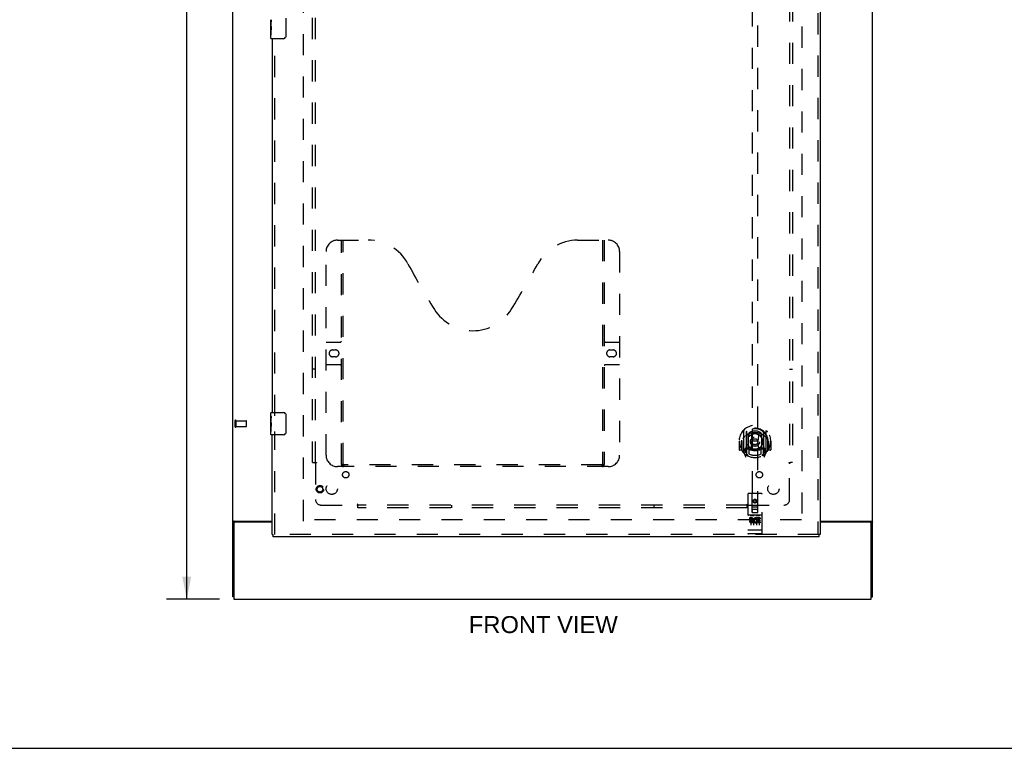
# Model space of a CAD drawing. Header units: inches. Extents: x 0 to 170, y 0 to 110.
# Tile 2 of 15: x 43 to 87, y 0 to 32. Entities that reach past the tile are written whole.
import ezdxf

# ---------------------------------------------------------------- set-up
doc = ezdxf.new("R2010")
doc.units = ezdxf.units.IN
doc.header["$LTSCALE"] = 9.35
doc.header["$MEASUREMENT"] = 0
doc.linetypes.add('HIDDEN', pattern=[0.2, 0.1, -0.1])
doc.layers.get('0').update_dxf_attribs({"linetype": 'CONTINUOUS'})
for name, color, linetype in [('DEFAULT_2', 8, 'HIDDEN'), ('DIMENSIONS', 7, 'CONTINUOUS'), ('DOOR_ASSEMBLY', 7, 'CONTINUOUS'), ('SUBPANEL', 7, 'CONTINUOUS')]:
    doc.layers.add(name, color=color, linetype=linetype)
doc.styles.get("Standard").update_dxf_attribs({"font": 'arial.ttf'})
doc.dimstyles.new('DIMSTYLE_1', dxfattribs={"dimtxt": 0.75, "dimasz": 1, "dimexe": 0.09, "dimexo": 0.07, "dimgap": 0.0375, "dimtad": 0, "dimtih": 1, "dimtoh": 1, "dimzin": 4, "dimdsep": 46, "dimtxsty": 'Standard', "dimblk": '_FILLED', "dimblk1": '_FILLED', "dimblk2": '_FILLED', "dimcen": 0.09, "dimadec": 3, "dimazin": 1, "dimtfac": 1, "dimtdec": 3, "dimtofl": 0, "dimtmove": 0, "dimatfit": 3, "dimldrblk": '_FILLED', "dimfxl": 0, "dimtolj": 1, "dimtzin": 4, "dimarcsym": 0})

# ---------------------------------------------------------------- blocks, each defined once
blk = doc.blocks.new('_FILLED')
at = {"color": 0, "linetype": 'ByBlock'}
blk.add_solid([(0, 0), (-1, 0.2), (-1, -0.2)], dxfattribs=at)
blk = doc.blocks.new('*D11')
at = {"layer": 'DIMENSIONS', "color": 2, "linetype": 'Continuous'}
for p, q in [((52.293, 74.586), (49.953, 74.586)), ((50.853, 74.586), (50.853, 41.336)), ((50.853, 6.586), (50.853, 39.836)), ((52.293, 6.586), (49.953, 6.586))]:
    blk.add_line(p, q, dxfattribs=at)
for p, rotation in [((50.853, 74.586), 90), ((50.853, 6.586), 270)]:
    blk.add_blockref('_FILLED', p, dxfattribs=dict(at, rotation=rotation))
at = {"layer": 'DIMENSIONS', "color": 2, "linetype": 'Continuous', "insert": (50.853, 40.961), "char_height": 0.75, "width": 2.62082, "attachment_point": 2, "line_spacing_factor": 0.9}
blk.add_mtext('68.00', dxfattribs=at)

msp = doc.modelspace()

# ---------------------------------------------------------------- linework, layer by layer
at = {"color": 3, "linetype": 'Continuous'}
for p, q in [((52.881, 6.69), (52.881, 74.482)), ((81.131, 6.69), (81.131, 74.482)), ((52.927, 10.023), (52.915, 10.019)), ((52.951, 10.034), (54.631, 10.034)), ((78.818, 10.034), (81.061, 10.034)), ((52.933, 9.922), (52.933, 6.586)), ((54.631, 9.982), (52.993, 9.982)), ((81.019, 9.982), (78.818, 9.982)), ((81.079, 6.586), (81.079, 9.922)), ((52.933, 6.586), (81.079, 6.586))]:
    msp.add_line(p, q, dxfattribs=at)
at = {"color": 7, "linetype": 'Continuous'}
for p, q in [((52.933, 6.69), (52.881, 6.69)), ((81.079, 6.69), (81.131, 6.69)), ((0, 0), (170, 0))]:
    msp.add_line(p, q, dxfattribs=at)
at = {"color": 3, "linetype": 'Continuous'}
for points in [[(52.915, 10.019), (52.912, 10.018), (52.908, 10.017), (52.905, 10.015), (52.902, 10.014), (52.899, 10.013), (52.896, 10.011), (52.893, 10.01), (52.891, 10.009), (52.888, 10.007), (52.887, 10.005), (52.885, 10.004), (52.884, 10.002), (52.883, 10.001), (52.882, 9.999), (52.881, 9.997), (52.881, 9.995), (52.881, 9.993)], [(52.951, 10.034), (52.949, 10.033), (52.946, 10.031), (52.944, 10.03), (52.941, 10.028), (52.938, 10.027), (52.934, 10.026), (52.931, 10.024), (52.927, 10.023)], [(81.061, 10.034), (81.063, 10.033), (81.065, 10.031), (81.068, 10.03), (81.07, 10.028), (81.074, 10.027), (81.077, 10.026), (81.081, 10.024), (81.085, 10.023), (81.096, 10.019)], [(81.096, 10.019), (81.1, 10.018), (81.103, 10.017), (81.107, 10.015), (81.11, 10.014), (81.113, 10.013), (81.116, 10.011), (81.118, 10.01), (81.121, 10.009), (81.123, 10.007), (81.125, 10.005), (81.126, 10.004), (81.128, 10.002), (81.129, 10.001), (81.13, 9.999), (81.13, 9.997), (81.131, 9.995), (81.131, 9.993)]]:
    msp.add_lwpolyline(points, dxfattribs=at)
for centre, start, end in [((52.993, 9.922), 90, 180), ((81.019, 9.922), 0, 90)]:
    msp.add_arc(centre, 0.06, start, end, dxfattribs=at)
at = {"layer": 'DEFAULT_2', "color": 8, "linetype": 'HIDDEN'}
for p, q in [((56.006, 10.034), (56.006, 71.138)), ((78.006, 71.138), (78.006, 10.034)), ((52.985, 14.194), (52.985, 14.478)), ((53.028, 14.194), (53.028, 14.478)), ((53.028, 14.46), (53.475, 14.46)), ((53.485, 14.222), (53.485, 14.45)), ((53.028, 14.212), (53.475, 14.212)), ((77.992, 10.086), (56.02, 10.086))]:
    msp.add_line(p, q, dxfattribs=at)
for centre, radius, start, end in [((53.006, 14.478), 0.0215, 360, 180), ((53.475, 14.45), 0.01, 360, 90), ((53.006, 14.194), 0.0215, 180, 0), ((53.475, 14.222), 0.01, 270, 0)]:
    msp.add_arc(centre, radius, start, end, dxfattribs=at)
at = {"layer": 'DOOR_ASSEMBLY', "color": 8, "linetype": 'HIDDEN'}
for p, q in [((78.714, 71.732), (78.714, 9.44)), ((75.818, 38.415), (75.818, 10.414)), ((76.068, 10.414), (76.068, 38.415)), ((54.735, 14.681), (54.735, 31.491)), ((57.505, 22.44), (58.86, 22.44)), ((57.68, 12.53), (57.68, 22.44)), ((57.76, 12.56), (57.76, 22.44)), ((68.11, 22.44), (69.465, 22.44)), ((69.21, 22.44), (69.21, 12.56)), ((69.29, 22.44), (69.29, 12.53)), ((57.005, 12.94), (57.005, 21.94)), ((69.965, 21.94), (69.965, 12.94)), ((57.005, 17.94), (57.64, 17.94)), ((69.33, 17.94), (69.965, 17.94)), ((57.291, 17.59), (57.428, 17.59)), ((69.541, 17.59), (69.678, 17.59)), ((57.428, 17.29), (57.291, 17.29)), ((69.678, 17.29), (69.541, 17.29)), ((57.64, 16.94), (57.005, 16.94)), ((69.965, 16.94), (69.33, 16.94)), ((54.735, 9.44), (54.735, 13.991)), ((75.443, 14.041), (75.443, 13.074)), ((75.561, 13.987), (75.561, 12.971)), ((75.568, 13.963), (75.568, 12.96)), ((75.668, 13.923), (75.668, 13.82)), ((76.218, 13.82), (76.218, 13.923)), ((76.318, 13.963), (76.318, 12.96)), ((76.326, 13.987), (76.326, 12.971)), ((76.443, 13.074), (76.443, 14.041)), ((75.258, 13.558), (75.243, 13.558)), ((75.243, 13.558), (75.243, 13.184)), ((75.361, 13.558), (75.376, 13.558)), ((75.361, 13.558), (75.361, 13.169)), ((75.368, 13.604), (75.368, 13.607)), ((75.368, 13.147), (75.368, 13.604)), ((75.661, 13.239), (75.661, 13.871)), ((75.78, 13.213), (75.811, 13.558)), ((75.781, 13.897), (75.811, 13.558)), ((76.076, 13.558), (75.811, 13.558)), ((76.106, 13.897), (76.076, 13.558)), ((76.106, 13.213), (76.076, 13.558)), ((76.226, 13.871), (76.226, 13.239)), ((76.526, 13.558), (76.511, 13.558)), ((76.518, 13.604), (76.518, 13.607)), ((76.518, 13.147), (76.518, 13.604)), ((76.526, 13.558), (76.526, 13.169)), ((76.643, 13.558), (76.628, 13.558)), ((76.643, 13.558), (76.643, 13.184)), ((75.361, 13.169), (75.258, 13.169)), ((75.361, 13.169), (75.369, 13.184)), ((75.448, 13.063), (75.518, 12.888)), ((75.561, 13.228), (75.501, 13.228)), ((75.501, 13.228), (75.501, 13.078)), ((75.501, 13.078), (75.568, 13.078)), ((75.538, 13.132), (75.509, 13.086)), ((75.571, 13.192), (75.571, 12.984)), ((75.661, 13.23), (75.588, 13.23)), ((75.657, 13.212), (75.591, 13.212)), ((75.668, 13.259), (75.668, 13.006)), ((76.218, 13.006), (76.218, 13.259)), ((76.298, 13.23), (76.226, 13.23)), ((76.296, 13.212), (76.23, 13.212)), ((76.316, 12.984), (76.316, 13.192)), ((76.318, 13.078), (76.386, 13.078)), ((76.386, 13.228), (76.326, 13.228)), ((76.377, 13.086), (76.348, 13.132)), ((76.369, 12.888), (76.439, 13.063)), ((76.386, 13.078), (76.386, 13.228)), ((76.518, 13.184), (76.526, 13.169)), ((76.628, 13.169), (76.526, 13.169)), ((75.539, 12.968), (75.544, 12.965)), ((75.546, 12.891), (75.561, 12.971)), ((75.638, 12.909), (75.568, 13.018)), ((76.318, 13.018), (76.248, 12.909)), ((76.326, 12.971), (76.34, 12.891)), ((76.347, 12.967), (76.347, 12.968)), ((76.347, 12.968), (76.347, 12.968)), ((76.347, 12.968), (76.347, 12.968)), ((69.465, 12.44), (57.505, 12.44)), ((69.206, 12.52), (57.764, 12.52)), ((75.631, 11.224), (75.631, 9.499)), ((76.226, 11.254), (75.661, 11.254)), ((75.817, 10.414), (75.813, 11.224)), ((75.943, 10.986), (75.881, 10.95)), ((75.881, 10.95), (75.891, 10.944)), ((75.881, 10.95), (75.881, 10.878)), ((75.881, 10.878), (75.891, 10.884)), ((75.881, 10.878), (75.943, 10.842)), ((75.943, 10.974), (75.891, 10.944)), ((75.891, 10.944), (75.891, 10.884)), ((75.891, 10.884), (75.943, 10.853)), ((76.006, 10.95), (75.943, 10.986)), ((75.943, 10.986), (75.943, 10.974)), ((75.996, 10.944), (75.943, 10.974)), ((75.943, 10.853), (75.996, 10.884)), ((75.943, 10.842), (76.006, 10.878)), ((76.006, 10.95), (75.996, 10.944)), ((75.996, 10.884), (75.996, 10.944)), ((76.006, 10.878), (75.996, 10.884)), ((76.006, 10.878), (76.006, 10.95)), ((76.07, 10.414), (76.073, 11.224)), ((76.256, 9.499), (76.256, 11.224)), ((75.816, 10.664), (76.071, 10.664)), ((76.028, 10.539), (75.858, 10.539)), ((75.943, 10.842), (75.943, 10.853)), ((76.226, 10.297), (75.661, 10.297)), ((75.799, 10.175), (75.706, 10.175)), ((75.706, 10.175), (75.706, 10.132)), ((75.799, 10.132), (75.706, 10.132)), ((75.732, 10.281), (75.904, 10.281)), ((75.756, 10.166), (75.756, 9.86)), ((75.803, 10.089), (75.756, 10.089)), ((75.799, 10.048), (75.77, 10.048)), ((75.863, 10.004), (75.77, 10.004)), ((75.817, 10.414), (75.818, 10.414)), ((75.818, 10.414), (76.068, 10.414)), ((75.863, 10.004), (75.863, 9.961)), ((75.881, 10.166), (75.881, 9.86)), ((75.982, 10.281), (76.154, 10.281)), ((75.995, 10.009), (76.011, 9.97)), ((76.006, 10.166), (76.006, 9.86)), ((76.019, 10.139), (76.006, 10.12)), ((76.015, 10.164), (76.019, 10.162)), ((76.175, 10.175), (76.019, 10.175)), ((76.019, 10.175), (76.019, 10.162)), ((76.019, 10.139), (76.019, 9.961)), ((76.175, 10.132), (76.062, 10.132)), ((76.062, 10.132), (76.062, 10.089)), ((76.154, 10.089), (76.062, 10.089)), ((76.154, 10.046), (76.062, 10.046)), ((76.062, 10.046), (76.062, 10.004)), ((76.175, 10.004), (76.062, 10.004)), ((76.068, 10.414), (76.07, 10.414)), ((76.131, 10.166), (76.131, 9.86)), ((76.154, 10.089), (76.154, 10.046)), ((76.175, 10.175), (76.175, 10.132)), ((76.175, 10.004), (76.175, 9.961)), ((75.648, 9.627), (75.647, 9.627)), ((75.649, 9.627), (75.648, 9.627)), ((75.65, 9.627), (75.649, 9.627)), ((75.651, 9.627), (75.65, 9.627)), ((75.65, 9.627), (75.65, 9.627)), ((75.652, 9.627), (75.651, 9.627)), ((75.653, 9.627), (75.652, 9.627)), ((75.654, 9.627), (75.653, 9.627)), ((75.655, 9.627), (75.654, 9.627)), ((75.654, 9.627), (75.654, 9.627)), ((75.656, 9.627), (75.655, 9.627)), ((75.657, 9.627), (75.656, 9.627)), ((75.658, 9.627), (75.657, 9.627)), ((75.659, 9.627), (75.658, 9.627)), ((75.66, 9.627), (75.659, 9.627)), ((75.659, 9.627), (75.659, 9.627)), ((76.226, 9.627), (75.66, 9.627)), ((75.863, 9.961), (75.77, 9.961)), ((76.175, 9.961), (76.019, 9.961)), ((76.226, 9.627), (76.227, 9.627)), ((76.227, 9.627), (76.228, 9.627)), ((76.227, 9.627), (76.227, 9.627)), ((76.228, 9.627), (76.229, 9.627)), ((76.229, 9.627), (76.23, 9.627)), ((76.23, 9.627), (76.231, 9.627)), ((76.232, 9.627), (76.233, 9.627)), ((76.233, 9.627), (76.234, 9.627)), ((76.234, 9.627), (76.235, 9.627)), ((76.234, 9.627), (76.234, 9.627)), ((76.235, 9.627), (76.236, 9.627)), ((76.236, 9.627), (76.237, 9.627)), ((76.237, 9.627), (76.238, 9.627)), ((76.238, 9.627), (76.239, 9.627)), ((76.238, 9.627), (76.238, 9.627)), ((76.239, 9.627), (76.24, 9.627)), ((78.776, 9.44), (54.673, 9.44)), ((76.226, 9.469), (75.661, 9.469))]:
    msp.add_line(p, q, dxfattribs=at)
at = {"layer": 'DOOR_ASSEMBLY', "color": 3, "linetype": 'Continuous'}
for p, q in [((78.818, 71.732), (78.818, 9.44)), ((54.631, 31.336), (54.631, 14.836)), ((54.631, 9.44), (54.631, 13.836)), ((78.776, 9.336), (54.673, 9.336))]:
    msp.add_line(p, q, dxfattribs=at)
at = {"layer": 'DOOR_ASSEMBLY', "color": 7, "linetype": 'Continuous'}
for p, q in [((54.571, 31.918), (54.571, 32.175)), ((55.226, 32.236), (55.226, 31.436)), ((54.576, 32.119), (54.571, 32.119)), ((54.571, 31.951), (54.578, 31.951)), ((54.571, 31.351), (54.571, 31.915)), ((54.572, 31.888), (54.571, 31.888)), ((54.571, 31.757), (54.577, 31.757)), ((54.578, 31.951), (54.578, 32.088)), ((54.571, 31.721), (54.578, 31.721)), ((54.571, 31.658), (54.578, 31.658)), ((54.571, 31.49), (54.578, 31.49)), ((54.578, 31.49), (54.578, 31.721)), ((55.126, 31.336), (54.586, 31.336)), ((54.571, 14.675), (54.571, 14.821)), ((54.586, 14.836), (55.126, 14.836)), ((54.571, 14.418), (54.571, 14.675)), ((54.576, 14.619), (54.571, 14.619)), ((54.571, 14.451), (54.578, 14.451)), ((54.571, 13.851), (54.571, 14.415)), ((54.572, 14.388), (54.571, 14.388)), ((54.578, 14.451), (54.578, 14.588)), ((55.226, 14.736), (55.226, 13.936)), ((54.571, 14.257), (54.577, 14.257)), ((54.571, 14.221), (54.578, 14.221)), ((54.571, 14.158), (54.578, 14.158)), ((54.571, 13.99), (54.578, 13.99)), ((54.578, 13.99), (54.578, 14.221)), ((55.126, 13.836), (54.586, 13.836)), ((54.631, 9.44), (54.673, 9.44)), ((54.673, 9.336), (54.673, 9.44)), ((78.818, 9.44), (78.776, 9.44)), ((78.776, 9.336), (78.776, 9.44))]:
    msp.add_line(p, q, dxfattribs=at)
for points in [[(54.571, 32.175), (54.571, 32.172), (54.571, 32.167), (54.572, 32.162), (54.573, 32.155), (54.573, 32.148), (54.574, 32.141), (54.575, 32.133), (54.576, 32.124)], [(54.571, 31.918), (54.571, 31.909), (54.571, 31.9), (54.572, 31.89)], [(54.572, 31.89), (54.573, 31.88), (54.574, 31.868), (54.575, 31.857), (54.576, 31.845), (54.577, 31.832), (54.577, 31.82), (54.578, 31.807), (54.578, 31.794), (54.578, 31.781), (54.577, 31.768), (54.577, 31.756), (54.576, 31.744), (54.575, 31.732)], [(54.576, 32.124), (54.577, 32.115), (54.577, 32.106), (54.578, 32.097), (54.578, 32.088)], [(55.226, 31.436), (55.225, 31.43), (55.225, 31.424), (55.224, 31.417), (55.223, 31.411), (55.221, 31.406), (55.219, 31.4)], [(54.571, 14.675), (54.571, 14.672), (54.571, 14.667), (54.572, 14.662), (54.573, 14.655), (54.573, 14.648), (54.574, 14.641), (54.575, 14.633), (54.576, 14.624)], [(54.571, 14.418), (54.571, 14.409), (54.571, 14.4), (54.572, 14.39)], [(54.572, 14.39), (54.573, 14.38), (54.574, 14.368), (54.575, 14.357), (54.576, 14.345), (54.577, 14.332), (54.577, 14.32), (54.578, 14.307), (54.578, 14.294), (54.578, 14.281), (54.577, 14.268), (54.577, 14.256), (54.576, 14.244), (54.575, 14.232)], [(54.576, 14.624), (54.577, 14.615), (54.577, 14.606), (54.578, 14.597), (54.578, 14.588)], [(55.219, 14.772), (55.221, 14.767), (55.223, 14.761), (55.224, 14.755), (55.225, 14.749), (55.225, 14.742), (55.226, 14.736)], [(55.226, 13.936), (55.225, 13.93), (55.225, 13.924), (55.224, 13.917), (55.223, 13.911), (55.221, 13.906), (55.219, 13.9)]]:
    msp.add_lwpolyline(points, dxfattribs=at)
at = {"layer": 'DOOR_ASSEMBLY', "color": 8, "linetype": 'HIDDEN'}
for points in [[(75.398, 13.996), (75.398, 13.997), (75.399, 13.998), (75.4, 13.999), (75.401, 14), (75.401, 14), (75.402, 14.001), (75.403, 14.002), (75.404, 14.003), (75.404, 14.004), (75.405, 14.004), (75.406, 14.005), (75.407, 14.006), (75.407, 14.006), (75.408, 14.007), (75.409, 14.008), (75.41, 14.008), (75.411, 14.009), (75.411, 14.01), (75.412, 14.01), (75.413, 14.011), (75.414, 14.012), (75.415, 14.012), (75.416, 14.013), (75.417, 14.013), (75.417, 14.014), (75.418, 14.014), (75.419, 14.015), (75.42, 14.015), (75.421, 14.016), (75.422, 14.016), (75.423, 14.017), (75.424, 14.017), (75.425, 14.018), (75.426, 14.018)], [(75.755, 13.914), (75.761, 13.916), (75.766, 13.917), (75.771, 13.919), (75.777, 13.92), (75.782, 13.921), (75.788, 13.923), (75.793, 13.924), (75.799, 13.925), (75.804, 13.926), (75.81, 13.927), (75.815, 13.928), (75.821, 13.929), (75.826, 13.93), (75.832, 13.931), (75.837, 13.932), (75.843, 13.933), (75.848, 13.934), (75.854, 13.934), (75.859, 13.935), (75.865, 13.936), (75.871, 13.936), (75.876, 13.937), (75.882, 13.937), (75.887, 13.938), (75.893, 13.938), (75.898, 13.939), (75.904, 13.939), (75.91, 13.939), (75.915, 13.939), (75.921, 13.94), (75.926, 13.94), (75.932, 13.94), (75.938, 13.94), (75.943, 13.94), (75.949, 13.94), (75.954, 13.94), (75.96, 13.94), (75.966, 13.94), (75.971, 13.939), (75.977, 13.939), (75.982, 13.939), (75.988, 13.939), (75.994, 13.938), (75.999, 13.938), (76.005, 13.937), (76.01, 13.937), (76.016, 13.936), (76.021, 13.936), (76.027, 13.935), (76.032, 13.934), (76.038, 13.934), (76.044, 13.933), (76.049, 13.932), (76.055, 13.931), (76.06, 13.93), (76.066, 13.929), (76.071, 13.928), (76.077, 13.927), (76.082, 13.926), (76.088, 13.925), (76.093, 13.924), (76.099, 13.923), (76.104, 13.921), (76.109, 13.92), (76.115, 13.919), (76.12, 13.917), (76.126, 13.916), (76.131, 13.914)], [(76.461, 14.018), (76.462, 14.018), (76.463, 14.017), (76.464, 14.017), (76.464, 14.016), (76.465, 14.016), (76.466, 14.015), (76.467, 14.015), (76.468, 14.014), (76.469, 14.014), (76.47, 14.013), (76.471, 14.013), (76.472, 14.012), (76.472, 14.012), (76.473, 14.011), (76.474, 14.01), (76.475, 14.01), (76.476, 14.009), (76.477, 14.008), (76.477, 14.008), (76.478, 14.007), (76.479, 14.006), (76.48, 14.006), (76.481, 14.005), (76.481, 14.004), (76.482, 14.004), (76.483, 14.003), (76.484, 14.002), (76.484, 14.001), (76.485, 14), (76.486, 14), (76.486, 13.999), (76.487, 13.998), (76.488, 13.997), (76.489, 13.996)], [(75.489, 13.773), (75.487, 13.771), (75.486, 13.77), (75.484, 13.769), (75.483, 13.767), (75.481, 13.766), (75.479, 13.764), (75.478, 13.762), (75.476, 13.761), (75.474, 13.759), (75.472, 13.757), (75.471, 13.755), (75.469, 13.753), (75.467, 13.751), (75.465, 13.749), (75.463, 13.746), (75.461, 13.744), (75.459, 13.742), (75.457, 13.739), (75.455, 13.736), (75.453, 13.734), (75.45, 13.731), (75.448, 13.728), (75.446, 13.725), (75.443, 13.722), (75.441, 13.718), (75.439, 13.715), (75.436, 13.711), (75.434, 13.707), (75.431, 13.703), (75.428, 13.699), (75.425, 13.695), (75.423, 13.691), (75.42, 13.686), (75.417, 13.681), (75.414, 13.676), (75.411, 13.671)], [(76.476, 13.671), (76.473, 13.676), (76.47, 13.681), (76.467, 13.686), (76.464, 13.691), (76.461, 13.695), (76.458, 13.699), (76.456, 13.703), (76.453, 13.707), (76.45, 13.711), (76.448, 13.715), (76.445, 13.718), (76.443, 13.721), (76.441, 13.725), (76.438, 13.728), (76.436, 13.731), (76.434, 13.734), (76.432, 13.736), (76.43, 13.739), (76.428, 13.742), (76.425, 13.744), (76.423, 13.746), (76.421, 13.749), (76.42, 13.751), (76.418, 13.753), (76.416, 13.755), (76.414, 13.757), (76.412, 13.759), (76.41, 13.761), (76.409, 13.762), (76.407, 13.764), (76.405, 13.766), (76.404, 13.767), (76.402, 13.769), (76.401, 13.77), (76.399, 13.771), (76.398, 13.773)], [(75.426, 13.097), (75.425, 13.097), (75.424, 13.098), (75.423, 13.098), (75.422, 13.099), (75.421, 13.099), (75.42, 13.1), (75.419, 13.1), (75.418, 13.101), (75.417, 13.101), (75.417, 13.102), (75.416, 13.102), (75.415, 13.103), (75.414, 13.103), (75.413, 13.104), (75.412, 13.105), (75.411, 13.105), (75.411, 13.106), (75.41, 13.107), (75.409, 13.107), (75.408, 13.108), (75.407, 13.109), (75.407, 13.109), (75.406, 13.11), (75.405, 13.111), (75.404, 13.112), (75.404, 13.112), (75.403, 13.113), (75.402, 13.114), (75.401, 13.115), (75.401, 13.115), (75.4, 13.116), (75.399, 13.117), (75.398, 13.118), (75.398, 13.119)], [(76.489, 13.119), (76.488, 13.118), (76.487, 13.117), (76.486, 13.116), (76.486, 13.115), (76.485, 13.115), (76.484, 13.114), (76.484, 13.113), (76.483, 13.112), (76.482, 13.112), (76.481, 13.111), (76.481, 13.11), (76.48, 13.109), (76.479, 13.109), (76.478, 13.108), (76.477, 13.107), (76.477, 13.107), (76.476, 13.106), (76.475, 13.105), (76.474, 13.105), (76.473, 13.104), (76.472, 13.103), (76.472, 13.103), (76.471, 13.102), (76.47, 13.102), (76.469, 13.101), (76.468, 13.101), (76.467, 13.1), (76.466, 13.1), (76.465, 13.099), (76.464, 13.099), (76.464, 13.098), (76.463, 13.098), (76.462, 13.097), (76.461, 13.097)], [(57.67, 12.56), (57.686, 12.549), (57.702, 12.54), (57.718, 12.532), (57.733, 12.525), (57.748, 12.522), (57.764, 12.52)], [(69.206, 12.52), (69.221, 12.522), (69.236, 12.525), (69.252, 12.532), (69.268, 12.54), (69.284, 12.549), (69.3, 12.56)], [(75.726, 10.279), (75.726, 10.279), (75.726, 10.279), (75.726, 10.279), (75.726, 10.28), (75.726, 10.28), (75.726, 10.28), (75.726, 10.28), (75.726, 10.28), (75.727, 10.28), (75.727, 10.28), (75.727, 10.28), (75.727, 10.28), (75.727, 10.28), (75.727, 10.28), (75.727, 10.28), (75.727, 10.28), (75.727, 10.28), (75.728, 10.28), (75.728, 10.28), (75.728, 10.28), (75.728, 10.28), (75.728, 10.28), (75.728, 10.28), (75.728, 10.28), (75.729, 10.28), (75.729, 10.28), (75.729, 10.28), (75.729, 10.28), (75.729, 10.28), (75.729, 10.28), (75.729, 10.28), (75.73, 10.28), (75.73, 10.28), (75.73, 10.28), (75.73, 10.28), (75.73, 10.28), (75.73, 10.28), (75.731, 10.281), (75.731, 10.281), (75.731, 10.281), (75.731, 10.281), (75.731, 10.281), (75.732, 10.281), (75.732, 10.281), (75.732, 10.281)], [(75.904, 10.281), (75.904, 10.281), (75.905, 10.281), (75.905, 10.281), (75.905, 10.281), (75.905, 10.281), (75.905, 10.281), (75.906, 10.281), (75.906, 10.281), (75.906, 10.28), (75.906, 10.28), (75.906, 10.28), (75.906, 10.28), (75.907, 10.28), (75.907, 10.28), (75.907, 10.28), (75.907, 10.28), (75.907, 10.28), (75.907, 10.28), (75.908, 10.28), (75.908, 10.28), (75.908, 10.28), (75.908, 10.28), (75.908, 10.28), (75.908, 10.28), (75.908, 10.28), (75.909, 10.28), (75.909, 10.28), (75.909, 10.28), (75.909, 10.28), (75.909, 10.28), (75.909, 10.28), (75.909, 10.28), (75.909, 10.28), (75.91, 10.28), (75.91, 10.28), (75.91, 10.28), (75.91, 10.28), (75.91, 10.28), (75.91, 10.28), (75.91, 10.28), (75.91, 10.28), (75.91, 10.28), (75.91, 10.279), (75.911, 10.279), (75.911, 10.279), (75.911, 10.279)], [(75.976, 10.279), (75.976, 10.279), (75.976, 10.279), (75.976, 10.279), (75.976, 10.28), (75.976, 10.28), (75.976, 10.28), (75.976, 10.28), (75.976, 10.28), (75.977, 10.28), (75.977, 10.28), (75.977, 10.28), (75.977, 10.28), (75.977, 10.28), (75.977, 10.28), (75.977, 10.28), (75.977, 10.28), (75.977, 10.28), (75.978, 10.28), (75.978, 10.28), (75.978, 10.28), (75.978, 10.28), (75.978, 10.28), (75.978, 10.28), (75.978, 10.28), (75.979, 10.28), (75.979, 10.28), (75.979, 10.28), (75.979, 10.28), (75.979, 10.28), (75.979, 10.28), (75.979, 10.28), (75.98, 10.28), (75.98, 10.28), (75.98, 10.28), (75.98, 10.28), (75.98, 10.28), (75.98, 10.28), (75.981, 10.281), (75.981, 10.281), (75.981, 10.281), (75.981, 10.281), (75.981, 10.281), (75.982, 10.281), (75.982, 10.281), (75.982, 10.281)], [(76.154, 10.281), (76.154, 10.281), (76.155, 10.281), (76.155, 10.281), (76.155, 10.281), (76.155, 10.281), (76.155, 10.281), (76.156, 10.281), (76.156, 10.281), (76.156, 10.28), (76.156, 10.28), (76.156, 10.28), (76.156, 10.28), (76.157, 10.28), (76.157, 10.28), (76.157, 10.28), (76.157, 10.28), (76.157, 10.28), (76.157, 10.28), (76.158, 10.28), (76.158, 10.28), (76.158, 10.28), (76.158, 10.28), (76.158, 10.28), (76.158, 10.28), (76.158, 10.28), (76.159, 10.28), (76.159, 10.28), (76.159, 10.28), (76.159, 10.28), (76.159, 10.28), (76.159, 10.28), (76.159, 10.28), (76.159, 10.28), (76.16, 10.28), (76.16, 10.28), (76.16, 10.28), (76.16, 10.28), (76.16, 10.28), (76.16, 10.28), (76.16, 10.28), (76.16, 10.28), (76.16, 10.28), (76.16, 10.279), (76.161, 10.279), (76.161, 10.279), (76.161, 10.279)], [(75.647, 9.627), (75.647, 9.627), (75.646, 9.627), (75.646, 9.628), (75.645, 9.628), (75.645, 9.628), (75.645, 9.628), (75.644, 9.628), (75.644, 9.628), (75.644, 9.628), (75.643, 9.628), (75.643, 9.628), (75.643, 9.628), (75.642, 9.628), (75.642, 9.628), (75.642, 9.628), (75.641, 9.628), (75.641, 9.628), (75.641, 9.628), (75.64, 9.629), (75.64, 9.629), (75.64, 9.629), (75.639, 9.629), (75.639, 9.629), (75.639, 9.629), (75.639, 9.629), (75.638, 9.629), (75.638, 9.629), (75.638, 9.629), (75.638, 9.629), (75.637, 9.629), (75.637, 9.629), (75.637, 9.63), (75.636, 9.63), (75.636, 9.63), (75.636, 9.63), (75.636, 9.63), (75.636, 9.63), (75.635, 9.63), (75.635, 9.63), (75.635, 9.63), (75.635, 9.63), (75.634, 9.63), (75.634, 9.63), (75.634, 9.631), (75.634, 9.631), (75.634, 9.631), (75.633, 9.631), (75.633, 9.631), (75.633, 9.631), (75.633, 9.631), (75.633, 9.631), (75.633, 9.631), (75.633, 9.631), (75.632, 9.632), (75.632, 9.632), (75.632, 9.632), (75.632, 9.632), (75.632, 9.632), (75.632, 9.632), (75.632, 9.632), (75.632, 9.632), (75.631, 9.632), (75.631, 9.632), (75.631, 9.633), (75.631, 9.633), (75.631, 9.633), (75.631, 9.633), (75.631, 9.633), (75.631, 9.633), (75.631, 9.633), (75.631, 9.633), (75.631, 9.633), (75.631, 9.633), (75.631, 9.634), (75.631, 9.634), (75.631, 9.634), (75.631, 9.634), (75.631, 9.634)], [(76.231, 9.627), (76.231, 9.627), (76.232, 9.627)], [(76.24, 9.627), (76.24, 9.627), (76.241, 9.628), (76.241, 9.628), (76.241, 9.628), (76.242, 9.628), (76.242, 9.628), (76.242, 9.628), (76.243, 9.628), (76.243, 9.628), (76.243, 9.628), (76.244, 9.628), (76.244, 9.628), (76.244, 9.628), (76.245, 9.628), (76.245, 9.628), (76.245, 9.628), (76.246, 9.628), (76.246, 9.629), (76.246, 9.629), (76.247, 9.629), (76.247, 9.629), (76.247, 9.629), (76.247, 9.629), (76.248, 9.629), (76.248, 9.629), (76.248, 9.629), (76.249, 9.629), (76.249, 9.629), (76.249, 9.629), (76.249, 9.629), (76.25, 9.63), (76.25, 9.63), (76.25, 9.63), (76.25, 9.63), (76.251, 9.63), (76.251, 9.63), (76.251, 9.63), (76.251, 9.63), (76.252, 9.63), (76.252, 9.63), (76.252, 9.63), (76.252, 9.63), (76.252, 9.631), (76.253, 9.631), (76.253, 9.631), (76.253, 9.631), (76.253, 9.631), (76.253, 9.631), (76.253, 9.631), (76.254, 9.631), (76.254, 9.631), (76.254, 9.631), (76.254, 9.632), (76.254, 9.632), (76.254, 9.632), (76.254, 9.632), (76.255, 9.632), (76.255, 9.632), (76.255, 9.632), (76.255, 9.632), (76.255, 9.632), (76.255, 9.632), (76.255, 9.633), (76.255, 9.633), (76.255, 9.633), (76.255, 9.633), (76.255, 9.633), (76.255, 9.633), (76.256, 9.633), (76.256, 9.633), (76.256, 9.633), (76.256, 9.633), (76.256, 9.634), (76.256, 9.634), (76.256, 9.634), (76.256, 9.634), (76.256, 9.634)]]:
    msp.add_lwpolyline(points, dxfattribs=at)
for centre, radius in [((75.943, 13.54), 0.35), ((75.943, 13.54), 0.335), ((75.943, 13.54), 0.205), ((75.943, 13.54), 0.133), ((56.735, 11.44), 0.164), ((56.735, 11.44), 0.124), ((75.943, 10.914), 0.085), ((75.943, 10.914), 0.0845)]:
    msp.add_circle(centre, radius, dxfattribs=at)
at = {"layer": 'DOOR_ASSEMBLY', "color": 7, "linetype": 'Continuous'}
for centre, radius, start, end in [((54.586, 31.351), 0.015, 180, 270), ((55.126, 31.436), 0.1, 270, 338.7946), ((54.586, 14.821), 0.015, 90, 180), ((55.126, 14.736), 0.1, 21.1999, 90), ((54.586, 13.851), 0.015, 180, 270), ((55.126, 13.936), 0.1, 270, 338.7946)]:
    msp.add_arc(centre, radius, start, end, dxfattribs=at)
at = {"layer": 'DOOR_ASSEMBLY', "color": 8, "linetype": 'HIDDEN'}
for centre, radius, start, end in [((57.505, 21.94), 0.5, 90, 180), ((58.86, 20.44), 2, 28.4813, 90), ((68.11, 20.44), 2, 90, 151.5187), ((69.465, 21.94), 0.5, 0, 90), ((95.168, 40.138), 39.307, 208.4813, 211.8705), ((31.802, 40.138), 39.307, 328.1295, 331.5187), ((63.485, 20.44), 2, 211.8705, 328.1295), ((57.64, 17.98), 0.04, 270, 360), ((69.33, 17.98), 0.04, 180, 270), ((57.291, 17.44), 0.15, 90, 270), ((57.428, 17.44), 0.15, 270, 90), ((69.541, 17.44), 0.15, 90, 270), ((69.678, 17.44), 0.15, 270, 90), ((57.64, 16.9), 0.04, 0, 90), ((69.33, 16.9), 0.04, 90, 180), ((75.943, 13.558), 0.7, 305.5126, 234.4874), ((75.943, 13.555), 0.583, 0.2464, 179.7536), ((75.943, 13.53), 0.58, 7.6622, 172.3378), ((75.458, 14.041), 0.015, 135.0748, 180), ((75.943, 13.24), 0.7, 49.529, 130.471), ((75.576, 13.987), 0.015, 130.3587, 180), ((75.588, 13.963), 0.02, 129.3378, 179.9984), ((75.943, 13.53), 0.48, 55.0461, 124.9539), ((75.761, 13.895), 0.02, 5.0796, 105.5752), ((76.126, 13.895), 0.02, 74.4248, 174.9204), ((76.298, 13.963), 0.02, 0, 50.6594), ((76.311, 13.987), 0.015, 0, 49.6413), ((76.428, 14.041), 0.015, 0, 44.9252), ((75.943, 13.558), 0.685, 180, 213.0115), ((75.388, 13.604), 0.02, 172.3378, 180), ((75.676, 13.871), 0.015, 112.9863, 180), ((75.698, 13.82), 0.03, 180, 311.1261), ((75.943, 13.54), 0.343, 48.8739, 131.1261), ((76.188, 13.82), 0.03, 228.8739, 360), ((76.211, 13.871), 0.015, 0, 67.0137), ((76.498, 13.604), 0.02, 0, 7.6622), ((75.943, 13.558), 0.685, 326.9885, 360), ((75.258, 13.184), 0.015, 180, 270), ((75.388, 13.147), 0.02, 180, 215.2961), ((75.943, 13.54), 0.7, 215.2961, 324.7039), ((75.458, 13.074), 0.015, 180, 224.9252), ((75.513, 13.083), 0.005, 147.3208, 270), ((75.943, 13.87), 0.7, 233.2319, 306.7681), ((75.38, 13.234), 0.188, 327.3208, 360), ((75.588, 13.21), 0.02, 90, 180), ((75.591, 13.192), 0.02, 90, 180), ((75.657, 13.192), 0.02, 66.536, 90), ((75.676, 13.239), 0.015, 180, 247.0137), ((75.943, 13.852), 0.7, 246.536, 293.464), ((75.698, 13.259), 0.03, 48.8739, 180), ((75.943, 13.54), 0.343, 228.8739, 311.1261), ((75.76, 13.215), 0.02, 254.3869, 354.9204), ((76.126, 13.215), 0.02, 185.0796, 285.6131), ((76.188, 13.259), 0.03, 0, 131.1261), ((76.211, 13.239), 0.015, 292.9863, 360), ((76.23, 13.192), 0.02, 90, 113.464), ((76.296, 13.192), 0.02, 0, 90), ((76.298, 13.21), 0.02, 0, 90), ((76.506, 13.234), 0.188, 180, 212.6792), ((76.373, 13.083), 0.005, 270, 32.6792), ((76.428, 13.074), 0.015, 315.0748, 360), ((76.498, 13.147), 0.02, 324.7039, 360), ((76.628, 13.184), 0.015, 270, 360), ((57.505, 12.94), 0.5, 180, 270), ((69.465, 12.94), 0.5, 270, 360), ((75.532, 12.893), 0.015, 201.8041, 350), ((75.548, 13.004), 0.02, 234.4874, 360), ((75.551, 12.984), 0.02, 234.7457, 360), ((75.588, 12.96), 0.02, 180, 238.5295), ((75.943, 13.54), 0.6, 242.7204, 297.2796), ((76.298, 12.96), 0.02, 301.4688, 359.9992), ((76.336, 12.984), 0.02, 180, 305.2543), ((76.338, 13.004), 0.02, 180, 305.5126), ((76.355, 12.893), 0.015, 190, 338.1959), ((57.77, 12.53), 0.09, 180, 270), ((57.8, 12.56), 0.04, 180, 270), ((69.17, 12.56), 0.04, 270, 360), ((69.2, 12.53), 0.09, 270, 360), ((75.661, 11.224), 0.03, 90, 180), ((75.783, 11.224), 0.03, 0, 90), ((76.103, 11.224), 0.03, 90, 180), ((76.226, 11.224), 0.03, 0, 90), ((75.858, 10.499), 0.04, 90, 180), ((75.858, 10.454), 0.04, 180, 270), ((76.028, 10.499), 0.04, 0, 90), ((76.028, 10.454), 0.04, 270, 360), ((75.661, 10.327), 0.03, 180, 270), ((75.77, 10.026), 0.0644, 102.2995, 270.0775), ((75.77, 10.026), 0.0219, 89.9011, 270), ((75.799, 10.111), 0.0635, 270, 90), ((75.799, 10.11), 0.0219, 280.307, 90), ((75.969, 10.068), 0.107, 64.2636, 293.4027), ((75.969, 10.068), 0.0639, 54.8895, 293.4026), ((76.226, 10.327), 0.03, 270, 360), ((75.661, 9.499), 0.03, 180, 270), ((76.226, 9.499), 0.03, 270, 360)]:
    msp.add_arc(centre, radius, start, end, dxfattribs=at)
at = {"layer": 'DOOR_ASSEMBLY', "color": 7, "linetype": 'Continuous'}
for centre in [(54.834, 31.752), (54.834, 14.252)]:
    msp.add_ellipse(centre, major_axis=(0.263, 0), ratio=0.432808, start_param=3.141593, end_param=3.321581, dxfattribs=at)
at = {"layer": 'SUBPANEL', "color": 8, "linetype": 'HIDDEN'}
for p, q in [((56.412, 12.617), (56.412, 68.555)), ((56.537, 12.617), (56.537, 68.555)), ((77.474, 68.555), (77.474, 12.617)), ((77.599, 68.555), (77.599, 12.617)), ((56.537, 16.742), (56.412, 16.742)), ((77.474, 16.742), (77.599, 16.742)), ((56.412, 12.617), (56.498, 12.617)), ((56.498, 12.617), (56.578, 12.617)), ((77.434, 12.617), (77.513, 12.617)), ((77.599, 12.617), (77.513, 12.617)), ((56.518, 12.6), (56.525, 12.594)), ((56.537, 12.582), (56.537, 10.992)), ((56.557, 12.595), (56.55, 12.591)), ((77.474, 10.992), (77.474, 12.582)), ((56.787, 10.742), (58.377, 10.742)), ((58.412, 10.704), (58.412, 10.783)), ((75.599, 10.742), (58.412, 10.742)), ((58.412, 10.617), (58.412, 10.704)), ((75.599, 10.617), (58.412, 10.617)), ((62.537, 10.742), (62.537, 10.617)), ((71.474, 10.742), (71.474, 10.617)), ((75.599, 10.704), (75.599, 10.783)), ((75.599, 10.617), (75.599, 10.704)), ((75.616, 10.724), (75.621, 10.728)), ((75.622, 10.762), (75.625, 10.756)), ((75.635, 10.742), (77.224, 10.742))]:
    msp.add_line(p, q, dxfattribs=at)
for points in [[(56.498, 12.617), (56.501, 12.616), (56.503, 12.614), (56.505, 12.613), (56.507, 12.611), (56.509, 12.609), (56.51, 12.608), (56.512, 12.606), (56.514, 12.605), (56.515, 12.603), (56.517, 12.602), (56.518, 12.6)], [(56.578, 12.617), (56.577, 12.616), (56.577, 12.614), (56.576, 12.613), (56.575, 12.611), (56.574, 12.61), (56.573, 12.608), (56.572, 12.607), (56.57, 12.605), (56.569, 12.604), (56.567, 12.603), (56.566, 12.601), (56.564, 12.6), (56.563, 12.599), (56.561, 12.598), (56.559, 12.596), (56.557, 12.595)], [(77.434, 12.617), (77.434, 12.616), (77.435, 12.614), (77.436, 12.613), (77.436, 12.611), (77.437, 12.61), (77.438, 12.608), (77.44, 12.607), (77.441, 12.605), (77.442, 12.604), (77.444, 12.603), (77.445, 12.601), (77.447, 12.6), (77.449, 12.599), (77.451, 12.598), (77.453, 12.596), (77.455, 12.595), (77.461, 12.591)], [(77.513, 12.617), (77.511, 12.616), (77.509, 12.614), (77.507, 12.613), (77.505, 12.611), (77.503, 12.609), (77.501, 12.608), (77.499, 12.606), (77.498, 12.605), (77.496, 12.603), (77.495, 12.602), (77.493, 12.6)], [(56.525, 12.594), (56.527, 12.592), (56.528, 12.59), (56.53, 12.588), (56.532, 12.586), (56.534, 12.585), (56.535, 12.583), (56.537, 12.582)], [(56.55, 12.591), (56.548, 12.59), (56.546, 12.589), (56.544, 12.587), (56.542, 12.586), (56.54, 12.585), (56.538, 12.583), (56.537, 12.582)], [(77.461, 12.591), (77.463, 12.59), (77.465, 12.589), (77.467, 12.587), (77.469, 12.586), (77.471, 12.585), (77.473, 12.583), (77.474, 12.582)], [(77.493, 12.6), (77.487, 12.594), (77.485, 12.592), (77.483, 12.59), (77.481, 12.588), (77.479, 12.586), (77.477, 12.585), (77.476, 12.583), (77.474, 12.582)], [(58.386, 10.756), (58.385, 10.753), (58.383, 10.751), (58.382, 10.749), (58.381, 10.747), (58.379, 10.745), (58.378, 10.744), (58.377, 10.742)], [(58.395, 10.724), (58.388, 10.73), (58.386, 10.732), (58.385, 10.734), (58.383, 10.736), (58.381, 10.738), (58.379, 10.739), (58.378, 10.741), (58.377, 10.742)], [(58.412, 10.783), (58.41, 10.783), (58.409, 10.782), (58.407, 10.781), (58.406, 10.78), (58.404, 10.779), (58.403, 10.778), (58.401, 10.777), (58.4, 10.776), (58.399, 10.774), (58.397, 10.773), (58.396, 10.771), (58.395, 10.77), (58.394, 10.768), (58.392, 10.766), (58.391, 10.764), (58.39, 10.762), (58.386, 10.756)], [(58.412, 10.704), (58.41, 10.706), (58.409, 10.708), (58.407, 10.71), (58.406, 10.712), (58.404, 10.714), (58.403, 10.716), (58.401, 10.717), (58.399, 10.719), (58.398, 10.721), (58.396, 10.722), (58.395, 10.724)], [(75.599, 10.783), (75.601, 10.783), (75.603, 10.782), (75.604, 10.781), (75.606, 10.78), (75.607, 10.779), (75.609, 10.778), (75.61, 10.777), (75.611, 10.776), (75.613, 10.774), (75.614, 10.773), (75.615, 10.771), (75.617, 10.77), (75.618, 10.768), (75.619, 10.766), (75.62, 10.764), (75.622, 10.762)], [(75.599, 10.704), (75.601, 10.706), (75.603, 10.708), (75.604, 10.71), (75.606, 10.712), (75.607, 10.714), (75.609, 10.716), (75.61, 10.717), (75.612, 10.719), (75.613, 10.721), (75.615, 10.722), (75.616, 10.724)], [(75.621, 10.728), (75.623, 10.73), (75.625, 10.732), (75.627, 10.734), (75.629, 10.736), (75.63, 10.738), (75.632, 10.739), (75.633, 10.741), (75.635, 10.742)], [(75.625, 10.756), (75.627, 10.753), (75.628, 10.751), (75.629, 10.749), (75.631, 10.747), (75.632, 10.745), (75.634, 10.744), (75.635, 10.742)]]:
    msp.add_lwpolyline(points, dxfattribs=at)
for centre, radius in [((57.874, 12.08), 0.141), ((76.137, 12.08), 0.141), ((57.256, 11.461), 0.25), ((76.756, 11.461), 0.25)]:
    msp.add_circle(centre, radius, dxfattribs=at)
for centre, start, end in [((56.787, 10.992), 180, 270), ((77.224, 10.992), 270, 360)]:
    msp.add_arc(centre, 0.25, start, end, dxfattribs=at)

# ---------------------------------------------------------------- texts
at = {"layer": 'DIMENSIONS', "color": 2, "linetype": 'Continuous', "insert": (66.596, 5.838), "char_height": 0.75, "width": 6.5632, "attachment_point": 2, "line_spacing_factor": 0.9}
msp.add_mtext('FRONT VIEW', dxfattribs=at)

# ---------------------------------------------------------------- dimensions: what is measured, and where the dimension line sits
at = {"layer": 'DIMENSIONS', "color": 2, "linetype": 'Continuous'}
dim = msp.add_linear_dim(base=(50.853, 6.586), p1=(52.363, 74.586), p2=(52.363, 6.586), angle=270, dimstyle='DIMSTYLE_1', dxfattribs=at)
dim.commit()
dim.dimension.update_dxf_attribs({"geometry": '*D11', "text_midpoint": (50.848, 40.582), "dimtype": 160})

doc.saveas('drawing.dxf')
